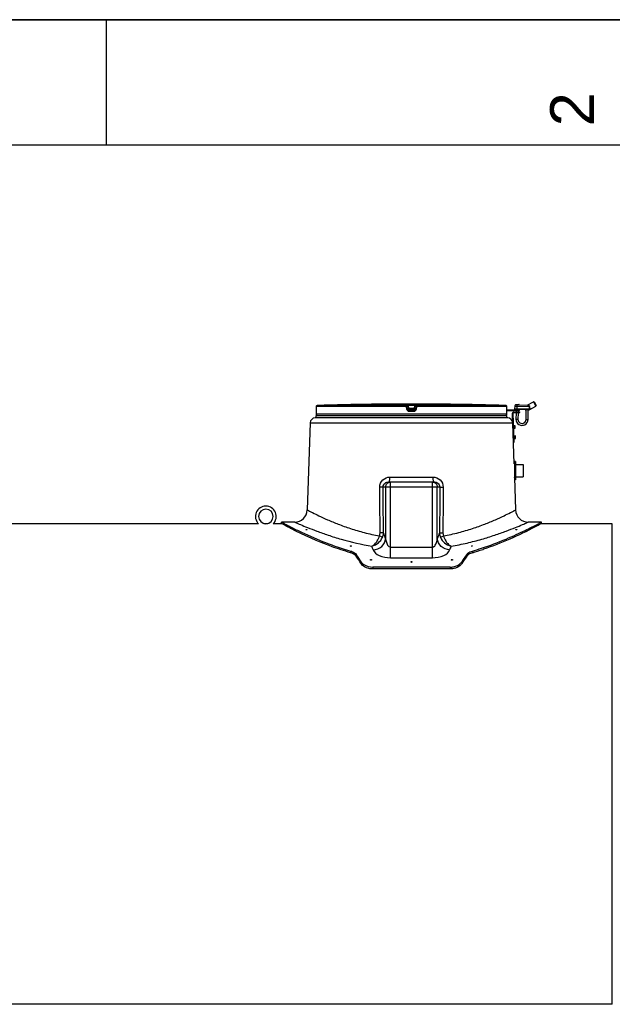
# Model space of a CAD drawing. Header units: millimetres. Extents: x 0 to 297, y 0 to 210.
# Tile 13 of 17: x 142 to 189, y 132 to 210. Entities that reach past the tile are written whole.
import ezdxf

# ---------------------------------------------------------------- set-up
doc = ezdxf.new("R2010")
doc.units = ezdxf.units.MM
doc.header["$LTSCALE"] = 16.335
doc.layers.get('0').update_dxf_attribs({"linetype": 'CONTINUOUS'})
doc.layers.add('AXES_REF', color=7, linetype='CONTINUOUS')
doc.styles.add('TEXTSTYLE_2', font='arial.ttf')

# ---------------------------------------------------------------- blocks, each defined once
blk = doc.blocks.new('MARGEA4_BL0', base_point=(148.514, 105.014))
at = {"color": 7, "linetype": 'Continuous'}
for p, q in [((297.014, 210.014), (0.014, 210.014)), ((148.514, 210.014), (148.514, 200.014)), ((287.014, 200.014), (10.014, 200.014))]:
    blk.add_line(p, q, dxfattribs=at)
at = {"color": 5, "linetype": 'Continuous', "style": 'TEXTSTYLE_2', "oblique": 0.00002}
blk.add_text('2', height=3.5, rotation=90, dxfattribs=at).set_placement((187.389, 201.514))

msp = doc.modelspace()

# ---------------------------------------------------------------- linework, layer by layer
at = {"color": 7, "linetype": 'Continuous'}
for p, q in [((0, 210), (297, 210)), ((165.248, 178.875), (165.247, 178.862)), ((165.249, 178.904), (165.248, 178.889)), ((165.248, 178.889), (165.248, 178.875)), ((165.251, 179.189), (165.249, 178.964)), ((165.249, 178.964), (165.249, 178.949)), ((165.249, 178.949), (165.249, 178.934)), ((165.249, 178.934), (165.249, 178.92)), ((165.249, 178.92), (165.249, 178.904)), ((169.641, 179.367), (169.596, 179.367)), ((169.648, 179.367), (169.641, 179.367)), ((169.731, 179.368), (169.645, 179.367)), ((169.647, 179.367), (169.645, 179.367)), ((169.736, 179.368), (169.663, 179.368)), ((169.736, 179.369), (169.734, 179.368)), ((169.736, 179.369), (169.736, 179.369)), ((169.736, 179.369), (169.736, 179.369)), ((172.579, 179.062), (172.552, 179.279)), ((172.579, 179.062), (172.58, 179.055)), ((172.579, 179.062), (172.58, 179.055)), ((173.13, 179.279), (173.102, 179.055)), ((175.945, 179.369), (175.945, 179.369)), ((175.949, 179.368), (175.945, 179.369)), ((175.946, 179.368), (175.945, 179.369)), ((175.945, 179.369), (175.945, 179.369)), ((175.95, 179.368), (175.946, 179.368)), ((176.041, 179.367), (175.95, 179.368)), ((176.08, 179.367), (176.041, 179.367)), ((176.085, 179.367), (176.08, 179.367)), ((176.085, 179.367), (176.085, 179.367)), ((180.432, 178.964), (180.431, 179.189)), ((180.432, 178.946), (180.432, 178.964)), ((180.432, 178.946), (181.46, 178.927)), ((180.432, 178.933), (180.432, 178.946)), ((180.433, 178.917), (180.432, 178.933)), ((180.433, 178.902), (180.433, 178.917)), ((180.433, 178.888), (180.433, 178.902)), ((180.434, 178.875), (180.433, 178.888)), ((180.433, 178.886), (181.459, 178.867)), ((180.434, 178.863), (180.434, 178.875)), ((180.435, 178.852), (180.434, 178.863)), ((181.065, 179.221), (181.062, 179.014)), ((181.111, 178.954), (181.111, 178.953)), ((181.118, 179.34), (181.117, 179.306)), ((181.267, 179.303), (181.117, 179.306)), ((181.138, 179.359), (181.398, 179.354)), ((181.179, 178.872), (181.177, 178.755)), ((182.004, 178.956), (181.318, 178.969)), ((181.339, 178.869), (181.337, 178.76)), ((181.379, 179.315), (182.121, 179.301)), ((181.417, 179.314), (181.418, 179.334)), ((181.419, 178.867), (181.42, 178.927)), ((181.459, 178.867), (181.46, 178.927)), ((182.19, 178.913), (181.93, 178.918)), ((181.966, 178.157), (181.98, 178.917)), ((182.067, 179.302), (182.557, 179.573)), ((182.221, 178.952), (182.118, 178.954)), ((182.126, 178.154), (182.14, 178.914)), ((182.221, 178.952), (182.25, 178.952)), ((182.262, 179.044), (182.261, 178.958)), ((182.265, 179.183), (182.266, 179.222)), ((182.27, 178.957), (182.751, 179.223)), ((182.612, 179.557), (182.557, 179.573)), ((182.557, 179.573), (182.751, 179.223)), ((182.612, 179.557), (182.766, 179.277)), ((182.766, 179.277), (182.751, 179.223)), ((180.509, 178.285), (165.173, 178.285)), ((165.245, 178.811), (165.244, 178.805)), ((165.245, 178.817), (165.245, 178.811)), ((165.247, 178.841), (165.246, 178.832)), ((165.246, 178.832), (165.246, 178.828)), ((165.246, 178.828), (165.246, 178.822)), ((165.247, 178.862), (165.247, 178.851)), ((165.247, 178.851), (165.247, 178.841)), ((180.435, 178.843), (180.435, 178.852)), ((180.435, 178.834), (180.435, 178.843)), ((180.436, 178.828), (180.435, 178.834)), ((180.436, 178.817), (180.436, 178.828)), ((180.437, 178.811), (180.437, 178.813)), ((180.437, 178.809), (180.437, 178.811)), ((180.437, 178.807), (180.437, 178.809)), ((180.437, 178.806), (180.437, 178.807)), ((180.437, 178.805), (180.437, 178.806)), ((180.437, 178.806), (180.437, 178.806)), ((180.437, 178.805), (180.437, 178.805)), ((180.437, 178.805), (180.437, 178.805)), ((180.437, 178.805), (180.437, 178.805)), ((180.441, 178.585), (180.441, 178.788)), ((181.018, 174.634), (180.883, 178.665)), ((181.021, 176.348), (180.943, 178.667)), ((180.96, 178.748), (181.48, 178.765)), ((180.962, 178.688), (181.482, 178.705)), ((181.176, 178.695), (181.166, 178.172)), ((181.336, 178.7), (181.326, 178.169)), ((181.442, 178.704), (181.44, 178.764)), ((181.482, 178.705), (181.48, 178.765)), ((164.773, 177.899), (164.54, 170.952)), ((180.977, 177.658), (180.997, 177.658)), ((180.984, 177.438), (181.004, 177.438)), ((181.004, 177.438), (180.997, 177.658)), ((181.097, 177.647), (180.997, 177.644)), ((181.004, 177.453), (181.104, 177.457)), ((181.104, 177.457), (181.097, 177.647)), ((181.004, 176.858), (181.024, 176.859)), ((181.011, 176.638), (181.031, 176.639)), ((181.031, 176.639), (181.024, 176.859)), ((181.124, 176.847), (181.024, 176.844)), ((181.031, 176.654), (181.13, 176.657)), ((181.13, 176.657), (181.124, 176.847)), ((180.959, 176.386), (181.019, 176.388)), ((180.961, 176.346), (181.021, 176.348)), ((181.051, 174.635), (181.018, 174.635)), ((181.141, 174.815), (181.061, 174.815)), ((181.061, 174.815), (181.061, 173.355)), ((181.141, 174.815), (181.141, 173.355)), ((181.141, 174.585), (181.741, 174.585)), ((181.741, 174.585), (181.741, 173.585)), ((181.055, 173.535), (181.141, 170.952)), ((181.141, 173.585), (181.741, 173.585)), ((171.039, 173.185), (174.642, 173.185)), ((181.141, 173.355), (181.061, 173.355)), ((161.176, 169.845), (161.129, 169.845)), ((161.403, 169.845), (161.373, 169.845)), ((162.491, 169.865), (162.491, 169.985)), ((163.151, 169.985), (162.491, 169.985)), ((162.528, 169.845), (162.491, 169.865)), ((163.227, 169.478), (163.216, 169.483)), ((163.226, 169.478), (163.216, 169.483)), ((163.217, 169.605), (163.251, 169.588)), ((163.244, 169.469), (163.226, 169.478)), ((163.541, 169.985), (163.231, 169.985)), ((182.451, 169.985), (182.141, 169.985)), ((183.191, 169.985), (182.531, 169.985)), ((183.191, 169.865), (183.154, 169.845)), ((183.191, 169.865), (183.191, 169.985)), ((188.841, 131.565), (188.841, 169.845)), ((175.925, 166.399), (169.756, 166.399)), ((175.925, 166.251), (169.756, 166.251))]:
    msp.add_line(p, q, dxfattribs=at)
at = {"color": 9, "linetype": 'Continuous'}
for p, q in [((165.249, 178.964), (165.25, 178.963)), ((165.251, 179.188), (165.25, 178.964)), ((165.25, 178.964), (165.25, 178.963)), ((165.25, 178.964), (165.25, 178.963)), ((165.251, 179.189), (165.251, 179.188)), ((172.447, 179.188), (165.251, 179.188)), ((172.452, 179.288), (165.348, 179.288)), ((169.736, 179.369), (169.736, 179.369)), ((172.476, 178.963), (172.447, 179.188)), ((172.452, 179.288), (172.452, 179.367)), ((172.552, 179.2), (172.552, 179.279)), ((172.58, 178.975), (172.552, 179.2)), ((172.58, 179.055), (172.58, 178.975)), ((172.594, 179.369), (172.594, 179.267)), ((172.594, 179.369), (172.841, 179.369)), ((172.619, 179.067), (172.594, 179.267)), ((172.62, 179.055), (172.619, 179.067)), ((172.619, 179.067), (173.063, 179.067)), ((172.679, 178.966), (172.679, 178.888)), ((172.679, 178.966), (173.003, 178.966)), ((172.841, 178.888), (172.679, 178.888)), ((172.841, 179.369), (173.088, 179.369)), ((173.003, 178.888), (172.841, 178.888)), ((173.003, 178.888), (173.003, 178.966)), ((173.063, 179.067), (173.062, 179.055)), ((173.088, 179.267), (173.063, 179.067)), ((173.088, 179.369), (173.088, 179.267)), ((173.13, 179.2), (173.102, 178.975)), ((173.102, 179.055), (173.102, 178.975)), ((173.13, 179.279), (173.13, 179.2)), ((173.234, 179.188), (173.206, 178.963)), ((173.229, 179.367), (173.229, 179.288)), ((180.333, 179.288), (173.229, 179.288)), ((180.431, 179.188), (173.234, 179.188)), ((175.945, 179.369), (175.945, 179.369)), ((180.431, 179.188), (180.431, 179.189)), ((180.432, 178.964), (180.431, 179.188)), ((180.432, 178.963), (180.432, 178.964)), ((180.432, 178.963), (180.432, 178.964)), ((180.432, 178.964), (180.432, 178.963)), ((182.261, 178.992), (181.062, 179.014)), ((181.065, 179.221), (182.265, 179.198)), ((181.094, 178.974), (181.261, 178.971)), ((181.26, 178.951), (181.111, 178.954)), ((181.41, 178.948), (181.111, 178.953)), ((181.118, 179.34), (181.418, 179.334)), ((181.26, 178.951), (181.267, 179.303)), ((181.311, 178.949), (181.26, 178.951)), ((181.318, 178.969), (181.261, 178.971)), ((182.21, 178.933), (181.91, 178.938)), ((182.225, 179.16), (182.221, 178.952)), ((182.225, 179.16), (182.265, 179.183)), ((182.261, 178.958), (182.27, 178.957)), ((165.243, 178.788), (165.241, 178.788)), ((180.441, 178.585), (165.241, 178.585)), ((172.841, 178.788), (172.677, 178.788)), ((173.005, 178.788), (172.841, 178.788)), ((180.441, 178.788), (180.439, 178.788)), ((181.326, 178.169), (181.166, 178.172)), ((181.966, 178.157), (182.126, 178.154)), ((164.773, 177.899), (180.909, 177.899)), ((181.097, 177.645), (180.997, 177.642)), ((181, 177.55), (181.1, 177.554)), ((181.001, 177.546), (181.101, 177.55)), ((181.004, 177.455), (181.104, 177.459)), ((181.124, 176.845), (181.024, 176.842)), ((181.027, 176.751), (181.127, 176.754)), ((181.027, 176.747), (181.127, 176.75)), ((181.03, 176.656), (181.13, 176.659)), ((181.051, 174.635), (181.051, 173.583)), ((171.123, 173.572), (174.559, 173.572)), ((170.32, 171.785), (170.314, 172.772)), ((170.586, 172.785), (175.096, 172.785)), ((170.592, 171.785), (170.586, 172.785)), ((170.783, 172.785), (170.783, 168.653)), ((171.176, 167.142), (171.176, 173.185)), ((174.505, 167.142), (174.505, 173.185)), ((174.899, 168.653), (174.899, 172.785)), ((175.096, 172.785), (175.089, 171.785)), ((175.367, 172.772), (175.361, 171.785)), ((170.336, 169.121), (170.32, 171.785)), ((170.61, 169.135), (170.592, 171.785)), ((175.089, 171.785), (175.072, 169.135)), ((175.361, 171.785), (175.346, 169.121)), ((171.176, 167.995), (174.505, 167.995)), ((167.988, 167.68), (167.988, 167.544)), ((168.443, 167.401), (168.443, 167.262)), ((171.176, 167.142), (174.505, 167.142)), ((177.239, 167.401), (177.239, 167.262)), ((177.694, 167.68), (177.694, 167.544)), ((168.832, 166.821), (168.832, 166.678)), ((169.756, 166.399), (169.756, 166.251)), ((175.925, 166.399), (175.925, 166.251)), ((176.849, 166.821), (176.849, 166.678))]:
    msp.add_line(p, q, dxfattribs=at)
at = {"color": 7, "linetype": 'Continuous'}
for points in [[(165.243, 178.808), (165.242, 178.805), (165.242, 178.801), (165.241, 178.796), (165.241, 178.792), (165.241, 178.788), (165.241, 178.585)], [(165.245, 178.817), (165.245, 178.816), (165.244, 178.812), (165.243, 178.808)], [(165.246, 178.822), (165.245, 178.818), (165.245, 178.817)], [(180.437, 178.813), (180.436, 178.817), (180.436, 178.817)], [(180.439, 178.808), (180.438, 178.812), (180.437, 178.816), (180.436, 178.817)], [(180.441, 178.788), (180.441, 178.792), (180.44, 178.796), (180.44, 178.801), (180.439, 178.805), (180.439, 178.808)], [(161.129, 169.845), (161.092, 169.845), (161.079, 169.845)], [(161.373, 169.845), (161.331, 169.845), (161.307, 169.845), (161.281, 169.844), (161.255, 169.844), (161.228, 169.844), (161.202, 169.844), (161.176, 169.845)]]:
    msp.add_lwpolyline(points, dxfattribs=at)
for centre, radius, start, end in [((165.351, 179.188), 0.1, 91.48637, 179.6295), ((172.841, -109.465), 288.85, 90.64358, 91.48637), ((169.737, 179.269), 0.1, 90.75421, 93.48496), ((172.841, -109.465), 288.85, 89.3842, 90.6158), ((169.737, 179.269), 0.1, 90.75949, 91.12272), ((175.944, 179.269), 0.1, 88.87484, 89.23837), ((175.944, 179.269), 0.1, 86.51504, 89.24358), ((172.841, -109.465), 288.85, 88.51363, 89.35642), ((180.331, 179.188), 0.1, 0.37122, 88.51363), ((181.102, 179.013), 0.04, 178.92721, 259.33314), ((181.165, 179.219), 0.1, 118.92721, 178.92721), ((181.091, 178.954), 0.02, 358.92721, 79.33314), ((181.13, 178.953), 0.02, 178.92721, 268.92721), ((181.138, 179.339), 0.02, 88.92721, 178.92721), ((181.39, 178.948), 0.02, 268.92721, 358.92721), ((181.398, 179.334), 0.02, 358.92721, 88.92721), ((181.43, 178.947), 0.02, 88.92721, 178.92721), ((181.89, 178.939), 0.02, 358.92721, 88.92721), ((181.93, 178.938), 0.02, 178.92721, 268.92721), ((182.19, 178.933), 0.02, 268.92721, 358.92721), ((182.23, 178.932), 0.02, 88.92721, 178.92721), ((182.221, 178.992), 0.04, 268.92721, 358.92721), ((182.251, 178.992), 0.04, 268.92836, 298.92821), ((165.173, 177.885), 0.4, 90, 178.08159), ((165.341, 178.585), 0.1, 180, 270), ((180.341, 178.585), 0.1, 270, 360), ((180.509, 177.885), 0.4, 1.91841, 90), ((180.963, 178.668), 0.08, 91.91841, 181.91841), ((180.963, 178.668), 0.02, 91.91841, 181.91841), ((181.646, 178.163), 0.48, 178.92721, 358.92721), ((181.646, 178.163), 0.32, 178.92721, 358.92721), ((181.051, 174.645), 0.01, 270, 360), ((181.051, 173.525), 0.01, 0, 66.39796), ((161.241, 170.434), 0.83, 314.77246, 225.22754), ((161.241, 170.434), 0.58, 270.06314, 269.93686), ((163.541, 170.985), 1, 270.00002, 358.08159), ((182.141, 170.985), 1, 181.91841, 269.99998), ((171.77, 188.383), 21.533, 285.96701, 287.97783), ((171.715, 188.267), 21.568, 286.09411, 288.42306), ((171.398, 189.237), 22.589, 288.40653, 288.53664)]:
    msp.add_arc(centre, radius, start, end, dxfattribs=at)
at = {"color": 9, "linetype": 'Continuous'}
for centre, radius, start, end in [((165.351, 179.188), 0.1, 177.73255, 179.62988), ((165.351, 179.188), 0.1, 179.63002, 179.99999), ((165.351, 179.187), 0.1, 92.09534, 110.77707), ((165.351, 179.188), 0.0997, 91.49028, 92.03169), ((180.331, 179.188), 0.0997, 87.38285, 88.50955), ((180.331, 179.188), 0.1, 70.34186, 87.33517), ((180.33, 179.188), 0.1, 1.13274, 2.26515), ((180.33, 179.188), 0.1, 0.00008, 1.13279), ((184.446, 178.987), 4.014, 180.34836, 180.59323), ((165.343, 178.788), 0.1, 170.93178, 179.99378), ((165.343, 178.788), 0.1, 168.25753, 170.92435), ((180.339, 178.788), 0.1, 9.07565, 11.74242), ((180.339, 178.788), 0.1, 0.00621, 9.06821), ((159.545, 164.899), 11.848, 18.46911, 20.94645), ((186.137, 164.899), 11.848, 159.05355, 161.53089), ((158.973, 163.957), 11.476, 19.39485, 20.98135), ((186.708, 163.957), 11.476, 159.01869, 160.60516)]:
    msp.add_arc(centre, radius, start, end, dxfattribs=at)
at = {"color": 7, "linetype": 'Continuous'}
for centre, major_axis, start_param, end_param in [((164.449, 150.705), (0, 19.28), 5.702144, 5.759448), ((164.449, 150.705), (0, 19.16), -0.585159, -0.527358), ((181.233, 150.705), (0, 19.28), 0.523738, 0.581041), ((181.233, 150.705), (0, 19.16), 0.527358, 0.585159)]:
    msp.add_ellipse(centre, major_axis=major_axis, ratio=0.414214, start_param=start_param, end_param=end_param, dxfattribs=at)
at = {"color": 9, "linetype": 'Continuous'}
for points, knots in [([(165.25, 178.963), (165.249, 178.947), (165.249, 178.895), (165.247, 178.843), (165.245, 178.808)], [0, 0, 0, 0, 0.311113, 1, 1, 1, 1]), ([(165.315, 179.281), (165.297, 179.275), (165.265, 179.25), (165.252, 179.211), (165.251, 179.192)], [0, 0, 0, 0, 0.499824, 1, 1, 1, 1]), ([(172.447, 179.188), (172.447, 179.2), (172.448, 179.224), (172.448, 179.251), (172.45, 179.269), (172.45, 179.279), (172.451, 179.284), (172.452, 179.287), (172.452, 179.288)], [0, 0, 0, 0, 0.375475, 0.695807, 0.820113, 0.91412, 0.97452, 1, 1, 1, 1]), ([(172.447, 179.188), (172.461, 179.19), (172.48, 179.192), (172.504, 179.195), (172.52, 179.197), (172.533, 179.198), (172.541, 179.199), (172.547, 179.2), (172.549, 179.2), (172.551, 179.201), (172.552, 179.2)], [0, 0, 0, 0, 0.377974, 0.55061, 0.702767, 0.828238, 0.921901, 0.955556, 0.979938, 1, 1, 1, 1]), ([(172.452, 179.367), (172.452, 179.367), (172.454, 179.367), (172.455, 179.367), (172.459, 179.367), (172.466, 179.368), (172.478, 179.368), (172.495, 179.368), (172.516, 179.368), (172.55, 179.368), (172.576, 179.368), (172.594, 179.369)], [0, 0, 0, 0, 0.004974, 0.019519, 0.043549, 0.076829, 0.169703, 0.294416, 0.446034, 0.618659, 1, 1, 1, 1]), ([(172.452, 179.367), (172.476, 179.367), (172.525, 179.349), (172.549, 179.303), (172.552, 179.279)], [0, 0, 0, 0, 0.50001, 1, 1, 1, 1]), ([(172.452, 179.288), (172.476, 179.288), (172.525, 179.27), (172.549, 179.224), (172.552, 179.2)], [0, 0, 0, 0, 0.500055, 1, 1, 1, 1]), ([(172.58, 178.975), (172.579, 178.976), (172.577, 178.975), (172.575, 178.975), (172.57, 178.974), (172.561, 178.974), (172.548, 178.972), (172.532, 178.97), (172.508, 178.967), (172.489, 178.965), (172.476, 178.963)], [0, 0, 0, 0, 0.020038, 0.044396, 0.078019, 0.171604, 0.296994, 0.449097, 0.621732, 1, 1, 1, 1]), ([(172.677, 178.788), (172.629, 178.788), (172.531, 178.823), (172.482, 178.916), (172.476, 178.963)], [0, 0, 0, 0, 0.500212, 1, 1, 1, 1]), ([(172.552, 179.279), (172.552, 179.28), (172.554, 179.278), (172.555, 179.279), (172.56, 179.277), (172.567, 179.275), (172.579, 179.272), (172.588, 179.269), (172.594, 179.267)], [0, 0, 0, 0, 0.020497, 0.081482, 0.178952, 0.307181, 0.63012, 1, 1, 1, 1]), ([(172.579, 179.062), (172.579, 179.062), (172.581, 179.062), (172.582, 179.063), (172.586, 179.063), (172.593, 179.064), (172.604, 179.066), (172.614, 179.067), (172.619, 179.067)], [0, 0, 0, 0, 0.019574, 0.076687, 0.16921, 0.293598, 0.617816, 1, 1, 1, 1]), ([(172.58, 179.055), (172.58, 179.053), (172.586, 179.053), (172.593, 179.053), (172.605, 179.053), (172.615, 179.054), (172.62, 179.055)], [0, 0, 0, 0, 0.086224, 0.30226, 0.62231, 1, 1, 1, 1]), ([(172.58, 179.055), (172.583, 179.03), (172.608, 178.984), (172.656, 178.966), (172.679, 178.966)], [0, 0, 0, 0, 0.521741, 1, 1, 1, 1]), ([(172.679, 178.888), (172.655, 178.888), (172.607, 178.906), (172.583, 178.952), (172.58, 178.975)], [0, 0, 0, 0, 0.500018, 1, 1, 1, 1]), ([(172.679, 178.966), (172.672, 178.966), (172.657, 178.972), (172.638, 178.991), (172.625, 179.02), (172.62, 179.043), (172.62, 179.055)], [0, 0, 0, 0, 0.181616, 0.400701, 0.675537, 1, 1, 1, 1]), ([(172.679, 178.888), (172.679, 178.887), (172.679, 178.884), (172.678, 178.878), (172.678, 178.869), (172.677, 178.851), (172.677, 178.823), (172.677, 178.8), (172.677, 178.788)], [0, 0, 0, 0, 0.023922, 0.083888, 0.177841, 0.302322, 0.623442, 1, 1, 1, 1]), ([(173.003, 178.966), (173.025, 178.966), (173.074, 178.984), (173.099, 179.03), (173.102, 179.055)], [0, 0, 0, 0, 0.478258, 1, 1, 1, 1]), ([(173.062, 179.055), (173.061, 179.043), (173.057, 179.02), (173.043, 178.991), (173.025, 178.972), (173.01, 178.966), (173.003, 178.966)], [0, 0, 0, 0, 0.324463, 0.5993, 0.818385, 1, 1, 1, 1]), ([(173.102, 178.975), (173.099, 178.952), (173.075, 178.906), (173.026, 178.888), (173.003, 178.888)], [0, 0, 0, 0, 0.499981, 1, 1, 1, 1]), ([(173.003, 178.888), (173.003, 178.887), (173.003, 178.884), (173.004, 178.878), (173.004, 178.869), (173.004, 178.851), (173.005, 178.823), (173.005, 178.8), (173.005, 178.788)], [0, 0, 0, 0, 0.023922, 0.083888, 0.177841, 0.302322, 0.623442, 1, 1, 1, 1]), ([(173.206, 178.963), (173.2, 178.916), (173.151, 178.823), (173.052, 178.788), (173.005, 178.788)], [0, 0, 0, 0, 0.499788, 1, 1, 1, 1]), ([(173.062, 179.055), (173.067, 179.054), (173.076, 179.053), (173.089, 179.053), (173.096, 179.053), (173.102, 179.053), (173.102, 179.055)], [0, 0, 0, 0, 0.37769, 0.69774, 0.913776, 1, 1, 1, 1]), ([(173.063, 179.067), (173.068, 179.067), (173.077, 179.066), (173.088, 179.064), (173.095, 179.063), (173.099, 179.063), (173.101, 179.062), (173.103, 179.062), (173.103, 179.062)], [0, 0, 0, 0, 0.382184, 0.706402, 0.83079, 0.923313, 0.980426, 1, 1, 1, 1]), ([(173.088, 179.369), (173.106, 179.368), (173.132, 179.368), (173.165, 179.368), (173.186, 179.368), (173.204, 179.368), (173.216, 179.368), (173.223, 179.367), (173.226, 179.367), (173.228, 179.367), (173.229, 179.367), (173.229, 179.367)], [0, 0, 0, 0, 0.381339, 0.553963, 0.705582, 0.830295, 0.92317, 0.95645, 0.980481, 0.995026, 1, 1, 1, 1]), ([(173.088, 179.267), (173.093, 179.269), (173.103, 179.272), (173.114, 179.275), (173.122, 179.277), (173.126, 179.279), (173.128, 179.278), (173.13, 179.28), (173.13, 179.279)], [0, 0, 0, 0, 0.369878, 0.692816, 0.821045, 0.918517, 0.979503, 1, 1, 1, 1]), ([(173.102, 178.975), (173.102, 178.976), (173.104, 178.975), (173.107, 178.975), (173.112, 178.974), (173.121, 178.974), (173.134, 178.972), (173.149, 178.97), (173.174, 178.967), (173.193, 178.965), (173.206, 178.963)], [0, 0, 0, 0, 0.020038, 0.044396, 0.078019, 0.171604, 0.296994, 0.449097, 0.621732, 1, 1, 1, 1]), ([(173.229, 179.367), (173.206, 179.367), (173.157, 179.349), (173.133, 179.303), (173.13, 179.279)], [0, 0, 0, 0, 0.50001, 1, 1, 1, 1]), ([(173.229, 179.288), (173.206, 179.288), (173.157, 179.27), (173.133, 179.224), (173.13, 179.2)], [0, 0, 0, 0, 0.500055, 1, 1, 1, 1]), ([(173.13, 179.2), (173.13, 179.201), (173.132, 179.2), (173.135, 179.2), (173.14, 179.199), (173.149, 179.198), (173.162, 179.197), (173.177, 179.195), (173.202, 179.192), (173.221, 179.19), (173.234, 179.188)], [0, 0, 0, 0, 0.020062, 0.044444, 0.078099, 0.171762, 0.297233, 0.44939, 0.622026, 1, 1, 1, 1]), ([(173.229, 179.288), (173.23, 179.287), (173.23, 179.284), (173.231, 179.279), (173.232, 179.269), (173.233, 179.251), (173.234, 179.224), (173.234, 179.2), (173.234, 179.188)], [0, 0, 0, 0, 0.02548, 0.08588, 0.179887, 0.304193, 0.624525, 1, 1, 1, 1]), ([(180.431, 179.192), (180.43, 179.211), (180.416, 179.251), (180.383, 179.275), (180.364, 179.282)], [0, 0, 0, 0, 0.500179, 1, 1, 1, 1]), ([(180.433, 178.886), (180.433, 178.891), (180.433, 178.911), (180.432, 178.931), (180.432, 178.946)], [0, 0, 0, 0, 0.237046, 1, 1, 1, 1]), ([(180.437, 178.808), (180.436, 178.813), (180.435, 178.839), (180.434, 178.865), (180.433, 178.886)], [0, 0, 0, 0, 0.187341, 1, 1, 1, 1]), ([(181.318, 178.969), (181.316, 178.969), (181.312, 178.961), (181.311, 178.954), (181.311, 178.949)], [0, 0, 0, 0, 0.346149, 1, 1, 1, 1]), ([(182.003, 178.956), (182.006, 178.956), (182.009, 178.947), (182.01, 178.941), (182.01, 178.936)], [0, 0, 0, 0, 0.346151, 1, 1, 1, 1]), ([(182.118, 178.954), (182.099, 178.955), (182.061, 178.957), (182.023, 178.956), (182.004, 178.956)], [0, 0, 0, 0, 0.500003, 1, 1, 1, 1]), ([(182.111, 178.934), (182.094, 178.935), (182.06, 178.937), (182.027, 178.936), (182.01, 178.936)], [0, 0, 0, 0, 0.5, 1, 1, 1, 1]), ([(182.118, 178.954), (182.116, 178.954), (182.112, 178.946), (182.111, 178.939), (182.111, 178.934)], [0, 0, 0, 0, 0.346148, 1, 1, 1, 1]), ([(165.245, 178.808), (165.245, 178.805), (165.244, 178.8), (165.244, 178.793), (165.243, 178.79), (165.243, 178.788), (165.243, 178.788)], [0, 0, 0, 0, 0.43001, 0.741651, 0.931625, 1, 1, 1, 1]), ([(180.439, 178.788), (180.439, 178.788), (180.438, 178.79), (180.438, 178.793), (180.437, 178.8), (180.437, 178.805), (180.437, 178.808)], [0, 0, 0, 0, 0.068341, 0.258334, 0.570002, 1, 1, 1, 1]), ([(170.314, 172.772), (170.313, 172.979), (170.492, 173.406), (170.919, 173.572), (171.123, 173.572)], [0, 0, 0, 0, 0.503598, 1, 1, 1, 1]), ([(171.039, 173.185), (171.054, 173.185), (171.083, 173.231), (171.112, 173.354), (171.122, 173.48), (171.123, 173.572)], [0, 0, 0, 0, 0.105628, 0.321309, 1, 1, 1, 1]), ([(174.642, 173.185), (174.628, 173.185), (174.599, 173.231), (174.57, 173.354), (174.559, 173.48), (174.559, 173.572)], [0, 0, 0, 0, 0.105628, 0.321309, 1, 1, 1, 1]), ([(174.559, 173.572), (174.762, 173.572), (175.19, 173.406), (175.368, 172.978), (175.367, 172.772)], [0, 0, 0, 0, 0.496602, 1, 1, 1, 1]), ([(170.586, 172.785), (170.575, 172.783), (170.484, 172.776), (170.394, 172.773), (170.314, 172.772)], [0, 0, 0, 0, 0.122354, 1, 1, 1, 1]), ([(170.586, 172.785), (170.584, 172.898), (170.709, 173.121), (170.934, 173.185), (171.039, 173.185)], [0, 0, 0, 0, 0.518066, 1, 1, 1, 1]), ([(170.783, 172.785), (170.783, 172.887), (170.865, 173.098), (171.076, 173.185), (171.176, 173.185)], [0, 0, 0, 0, 0.502698, 1, 1, 1, 1]), ([(174.505, 173.185), (174.606, 173.185), (174.816, 173.098), (174.899, 172.887), (174.899, 172.785)], [0, 0, 0, 0, 0.497302, 1, 1, 1, 1]), ([(174.642, 173.185), (174.747, 173.185), (174.973, 173.121), (175.097, 172.898), (175.096, 172.785)], [0, 0, 0, 0, 0.481886, 1, 1, 1, 1]), ([(175.096, 172.785), (175.107, 172.783), (175.197, 172.776), (175.288, 172.773), (175.367, 172.772)], [0, 0, 0, 0, 0.122347, 1, 1, 1, 1]), ([(164.54, 170.952), (164.534, 170.959), (164.607, 170.911), (164.65, 170.899), (164.801, 170.815), (165.061, 170.687), (165.525, 170.458), (166.196, 170.152), (167.03, 169.806), (168.004, 169.454), (169.104, 169.127), (169.885, 168.955), (170.293, 168.882)], [0, 0, 0, 0, 0.004899, 0.019513, 0.043621, 0.076859, 0.168843, 0.291202, 0.439478, 0.609534, 0.797595, 1, 1, 1, 1]), ([(175.389, 168.882), (175.796, 168.955), (176.577, 169.127), (177.677, 169.454), (178.652, 169.806), (179.486, 170.152), (180.157, 170.458), (180.62, 170.687), (180.881, 170.815), (181.032, 170.898), (181.075, 170.912), (181.148, 170.959), (181.141, 170.952)], [0, 0, 0, 0, 0.202406, 0.390467, 0.560523, 0.708799, 0.831158, 0.923142, 0.95638, 0.980488, 0.995102, 1, 1, 1, 1]), ([(163.541, 169.985), (163.548, 169.978), (163.592, 169.968), (163.674, 169.923), (163.819, 169.865), (164.115, 169.735), (164.61, 169.531), (165.34, 169.247), (166.236, 168.929), (167.689, 168.475), (168.863, 168.204), (169.688, 168.066)], [0, 0, 0, 0, 0.004927, 0.019637, 0.043893, 0.077333, 0.169834, 0.292749, 0.44143, 0.611505, 1, 1, 1, 1]), ([(175.994, 168.066), (176.421, 168.137), (177.241, 168.301), (178.405, 168.604), (179.445, 168.929), (180.343, 169.247), (181.068, 169.529), (181.573, 169.74), (181.856, 169.859), (182.022, 169.936), (182.068, 169.948), (182.149, 169.992), (182.141, 169.985)], [0, 0, 0, 0, 0.201138, 0.388591, 0.558639, 0.707297, 0.830192, 0.922678, 0.956112, 0.980366, 0.99507, 1, 1, 1, 1]), ([(170.032, 168.365), (170.06, 168.402), (170.17, 168.562), (170.25, 168.742), (170.293, 168.882)], [0, 0, 0, 0, 0.240899, 1, 1, 1, 1]), ([(170.526, 168.761), (170.515, 168.769), (170.44, 168.815), (170.36, 168.852), (170.293, 168.882)], [0, 0, 0, 0, 0.156167, 1, 1, 1, 1]), ([(170.61, 169.135), (170.599, 169.132), (170.507, 169.125), (170.416, 169.123), (170.336, 169.121)], [0, 0, 0, 0, 0.122253, 1, 1, 1, 1]), ([(175.072, 169.135), (175.083, 169.132), (175.174, 169.125), (175.266, 169.123), (175.346, 169.121)], [0, 0, 0, 0, 0.122255, 1, 1, 1, 1]), ([(175.156, 168.761), (175.166, 168.769), (175.241, 168.815), (175.321, 168.852), (175.389, 168.882)], [0, 0, 0, 0, 0.156156, 1, 1, 1, 1]), ([(175.389, 168.882), (175.431, 168.742), (175.511, 168.562), (175.621, 168.402), (175.65, 168.365)], [0, 0, 0, 0, 0.759106, 1, 1, 1, 1]), ([(169.688, 168.066), (169.719, 168.082), (169.851, 168.16), (169.96, 168.272), (170.032, 168.365)], [0, 0, 0, 0, 0.228962, 1, 1, 1, 1]), ([(169.798, 167.768), (170.039, 167.785), (170.51, 167.973), (170.762, 168.427), (170.783, 168.653)], [0, 0, 0, 0, 0.516998, 1, 1, 1, 1]), ([(170.783, 168.653), (170.789, 168.587), (170.828, 168.344), (170.981, 167.994), (171.176, 167.995)], [0, 0, 0, 0, 0.251727, 1, 1, 1, 1]), ([(174.505, 167.995), (174.576, 167.995), (174.737, 168.105), (174.847, 168.356), (174.89, 168.554), (174.899, 168.653)], [0, 0, 0, 0, 0.259702, 0.635015, 1, 1, 1, 1]), ([(175.884, 167.768), (175.642, 167.785), (175.172, 167.973), (174.919, 168.427), (174.899, 168.653)], [0, 0, 0, 0, 0.516998, 1, 1, 1, 1]), ([(175.65, 168.365), (175.675, 168.332), (175.773, 168.216), (175.894, 168.116), (175.994, 168.066)], [0, 0, 0, 0, 0.271933, 1, 1, 1, 1]), ([(169.798, 167.768), (169.868, 167.569), (170.347, 167.23), (170.864, 167.142), (171.176, 167.142)], [0, 0, 0, 0, 0.402498, 1, 1, 1, 1]), ([(174.505, 167.142), (174.818, 167.142), (175.335, 167.23), (175.814, 167.569), (175.884, 167.768)], [0, 0, 0, 0, 0.597502, 1, 1, 1, 1])]:
    msp.add_open_spline(points, degree=3, knots=knots, dxfattribs=at)
for points in [[(173.088, 179.267), (172.923, 179.268), (172.758, 179.268), (172.594, 179.267)], [(182.261, 178.958), (182.255, 178.954), (182.248, 178.952), (182.241, 178.952)], [(170.209, 168.337), (170.342, 168.453), (170.453, 168.6), (170.526, 168.761)], [(170.293, 168.882), (170.323, 168.958), (170.336, 169.041), (170.336, 169.121)], [(170.526, 168.761), (170.579, 168.877), (170.607, 169.007), (170.61, 169.135)], [(175.072, 169.135), (175.075, 169.007), (175.103, 168.877), (175.156, 168.761)], [(175.156, 168.761), (175.228, 168.6), (175.34, 168.453), (175.472, 168.337)], [(175.346, 169.121), (175.346, 169.041), (175.359, 168.958), (175.389, 168.882)], [(169.688, 168.066), (169.879, 168.109), (170.062, 168.208), (170.209, 168.337)], [(175.472, 168.337), (175.619, 168.208), (175.802, 168.109), (175.994, 168.066)]]:
    msp.add_open_spline(points, degree=3, dxfattribs=at)
at = {"color": 7, "linetype": 'Continuous'}
for points, knots in [([(181.379, 179.315), (181.362, 179.315), (181.325, 179.307), (181.288, 179.303), (181.267, 179.303)], [0, 0, 0, 0, 0.453105, 1, 1, 1, 1]), ([(182.121, 179.301), (182.146, 179.3), (182.202, 179.28), (182.243, 179.243), (182.266, 179.222)], [0, 0, 0, 0, 0.456066, 1, 1, 1, 1]), ([(182.225, 179.16), (182.234, 179.141), (182.251, 179.104), (182.263, 179.063), (182.262, 179.044)], [0, 0, 0, 0, 0.525516, 1, 1, 1, 1]), ([(162.491, 169.985), (162.503, 169.973), (162.573, 169.95), (162.702, 169.867), (162.933, 169.754), (163.113, 169.659), (163.217, 169.605)], [0, 0, 0, 0, 0.064273, 0.25561, 0.569688, 1, 1, 1, 1]), ([(163.216, 169.483), (163.132, 169.527), (162.901, 169.646), (162.671, 169.768), (162.526, 169.846)], [0, 0, 0, 0, 0.364055, 1, 1, 1, 1]), ([(167.988, 167.544), (167.478, 167.691), (165.855, 168.227), (164.293, 168.933), (163.244, 169.469)], [0, 0, 0, 0, 0.310611, 1, 1, 1, 1]), ([(163.251, 169.588), (163.525, 169.449), (165.053, 168.697), (166.646, 168.064), (167.988, 167.68)], [0, 0, 0, 0, 0.180866, 1, 1, 1, 1]), ([(178.417, 167.901), (179.08, 168.116), (180.012, 168.467), (181.156, 168.97), (181.844, 169.295), (182.397, 169.568), (182.766, 169.762), (182.989, 169.875), (183.096, 169.941), (183.169, 169.962), (183.191, 169.985)], [0, 0, 0, 0, 0.400977, 0.57191, 0.718876, 0.83839, 0.926968, 0.958667, 0.98155, 1, 1, 1, 1]), ([(183.156, 169.846), (183.001, 169.763), (181.527, 168.981), (179.995, 168.295), (178.58, 167.82)], [0, 0, 0, 0, 0.105098, 1, 1, 1, 1]), ([(167.988, 167.68), (168.039, 167.666), (168.207, 167.607), (168.369, 167.504), (168.443, 167.401)], [0, 0, 0, 0, 0.294615, 1, 1, 1, 1]), ([(168.443, 167.262), (168.421, 167.293), (168.298, 167.427), (168.125, 167.504), (167.988, 167.544)], [0, 0, 0, 0, 0.21098, 1, 1, 1, 1]), ([(177.239, 167.401), (177.261, 167.432), (177.384, 167.565), (177.557, 167.641), (177.694, 167.68)], [0, 0, 0, 0, 0.210616, 1, 1, 1, 1]), ([(177.694, 167.544), (177.643, 167.529), (177.474, 167.47), (177.312, 167.366), (177.239, 167.262)], [0, 0, 0, 0, 0.294342, 1, 1, 1, 1]), ([(169.756, 166.251), (169.652, 166.251), (169.31, 166.288), (168.961, 166.472), (168.832, 166.678)], [0, 0, 0, 0, 0.299764, 1, 1, 1, 1]), ([(168.896, 166.737), (168.939, 166.688), (169.179, 166.483), (169.509, 166.399), (169.756, 166.399)], [0, 0, 0, 0, 0.209647, 1, 1, 1, 1]), ([(175.925, 166.399), (176.016, 166.399), (176.327, 166.428), (176.638, 166.571), (176.786, 166.737)], [0, 0, 0, 0, 0.289638, 1, 1, 1, 1]), ([(176.849, 166.678), (176.812, 166.618), (176.576, 166.357), (176.202, 166.251), (175.925, 166.251)], [0, 0, 0, 0, 0.202547, 1, 1, 1, 1])]:
    msp.add_open_spline(points, degree=3, knots=knots, dxfattribs=at)
for points in [[(168.832, 166.821), (168.851, 166.792), (168.872, 166.764), (168.896, 166.737)], [(176.786, 166.737), (176.809, 166.764), (176.831, 166.792), (176.849, 166.821)]]:
    msp.add_open_spline(points, degree=3, dxfattribs=at)
at = {"layer": 'AXES_REF', "color": 7, "linetype": 'Continuous'}
for p, q in [((165.241, 178.285), (165.241, 178.485)), ((165.241, 178.485), (180.441, 178.485)), ((180.441, 178.285), (180.441, 178.485)), ((160.656, 169.845), (137.785, 169.845)), ((162.528, 169.845), (161.825, 169.845)), ((163.228, 169.985), (163.151, 169.985)), ((163.156, 169.985), (163.153, 169.985)), ((163.198, 169.985), (163.171, 169.985)), ((163.231, 169.985), (163.198, 169.985)), ((163.231, 169.985), (163.228, 169.985)), ((182.454, 169.985), (182.451, 169.985)), ((182.491, 169.985), (182.453, 169.985)), ((182.531, 169.985), (182.454, 169.985)), ((182.528, 169.985), (182.491, 169.985)), ((182.531, 169.985), (182.528, 169.985)), ((182.53, 169.985), (182.531, 169.985)), ((188.841, 169.845), (183.154, 169.845)), ((188.841, 131.565), (109.601, 131.565))]:
    msp.add_line(p, q, dxfattribs=at)
for points, knots in [([(164.434, 169.372), (164.434, 169.388), (164.483, 169.38), (164.534, 169.39), (164.534, 169.372)], [0, 0, 0, 0, 0.472094, 1, 1, 1, 1]), ([(164.534, 169.372), (164.534, 169.356), (164.484, 169.363), (164.434, 169.354), (164.434, 169.372)], [0, 0, 0, 0, 0.472081, 1, 1, 1, 1]), ([(181.148, 169.372), (181.148, 169.388), (181.198, 169.38), (181.248, 169.39), (181.248, 169.372)], [0, 0, 0, 0, 0.472094, 1, 1, 1, 1]), ([(181.248, 169.372), (181.248, 169.356), (181.198, 169.363), (181.148, 169.354), (181.148, 169.372)], [0, 0, 0, 0, 0.472081, 1, 1, 1, 1]), ([(169.565, 166.977), (169.565, 166.996), (169.613, 167.02), (169.665, 166.998), (169.665, 166.977)], [0, 0, 0, 0, 0.470871, 1, 1, 1, 1]), ([(169.665, 166.977), (169.665, 166.959), (169.617, 166.934), (169.565, 166.956), (169.565, 166.977)], [0, 0, 0, 0, 0.470602, 1, 1, 1, 1]), ([(172.791, 166.81), (172.791, 166.829), (172.838, 166.855), (172.891, 166.831), (172.891, 166.81)], [0, 0, 0, 0, 0.470355, 1, 1, 1, 1]), ([(172.891, 166.81), (172.891, 166.791), (172.843, 166.765), (172.791, 166.789), (172.791, 166.81)], [0, 0, 0, 0, 0.470073, 1, 1, 1, 1]), ([(176.017, 166.977), (176.017, 166.996), (176.065, 167.02), (176.117, 166.998), (176.117, 166.977)], [0, 0, 0, 0, 0.470871, 1, 1, 1, 1]), ([(176.117, 166.977), (176.117, 166.959), (176.069, 166.934), (176.017, 166.956), (176.017, 166.977)], [0, 0, 0, 0, 0.470602, 1, 1, 1, 1])]:
    msp.add_open_spline(points, degree=3, knots=knots, dxfattribs=at)
for points in [[(167.966, 168.08), (167.966, 168.113), (168.066, 168.113), (168.066, 168.08)], [(168.066, 168.08), (168.066, 168.047), (167.966, 168.047), (167.966, 168.08)], [(177.616, 168.08), (177.616, 168.113), (177.716, 168.113), (177.716, 168.08)], [(177.716, 168.08), (177.716, 168.047), (177.616, 168.047), (177.616, 168.08)]]:
    msp.add_open_spline(points, degree=3, dxfattribs=at)

# ---------------------------------------------------------------- block references
at = {"color": 2, "linetype": 'Continuous'}
msp.add_blockref('MARGEA4_BL0', (148.514, 105.014), dxfattribs=at)

doc.saveas('drawing.dxf')
